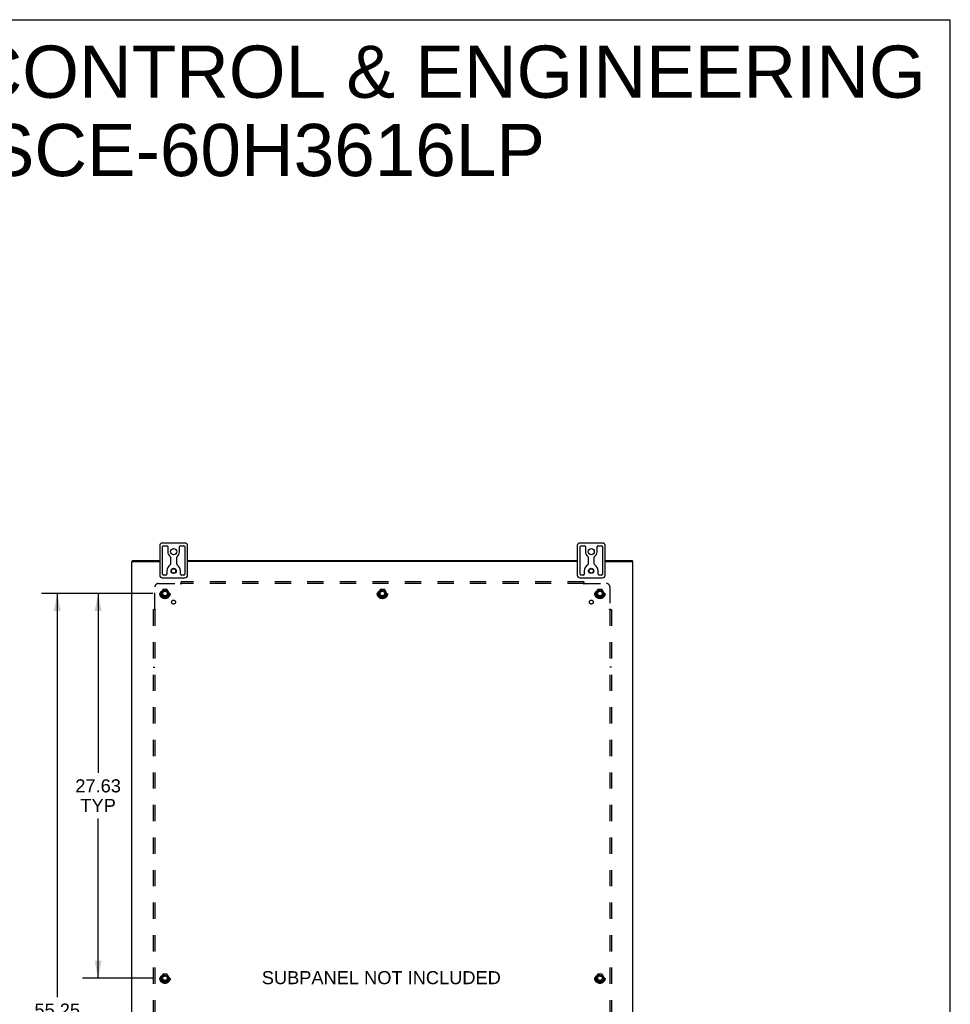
# Model space of a CAD drawing. Header units: inches. Extents: x 0 to 212, y 0 to 138.
# Tile 8 of 8: x 146 to 212, y 67 to 138. Entities that reach past the tile are written whole.
import ezdxf

# ---------------------------------------------------------------- set-up
doc = ezdxf.new("R2010")
doc.units = ezdxf.units.IN
doc.header["$LTSCALE"] = 11.6875
doc.header["$MEASUREMENT"] = 0
doc.linetypes.add('HIDDEN', pattern=[0.2, 0.1, -0.1])
doc.layers.get('0').update_dxf_attribs({"linetype": 'CONTINUOUS'})
for name, color, linetype in [('DEFAULT_2', 8, 'HIDDEN'), ('DIMENSIONS', 7, 'CONTINUOUS'), ('SUBPANEL', 7, 'CONTINUOUS')]:
    doc.layers.add(name, color=color, linetype=linetype)
doc.styles.get("Standard").update_dxf_attribs({"font": 'arial.ttf'})
doc.dimstyles.new('DIMSTYLE_1', dxfattribs={"dimtxt": 0.9375, "dimasz": 1.25, "dimexe": 0.09, "dimexo": 0.07, "dimgap": 0.0375, "dimtad": 0, "dimtih": 1, "dimtoh": 1, "dimzin": 4, "dimdsep": 46, "dimtxsty": 'Standard', "dimblk": '_FILLED', "dimblk1": '_FILLED', "dimblk2": '_FILLED', "dimcen": 0.09, "dimadec": 3, "dimazin": 1, "dimtfac": 1, "dimtdec": 3, "dimtofl": 0, "dimtmove": 0, "dimatfit": 3, "dimldrblk": '_FILLED', "dimfxl": 0, "dimtolj": 1, "dimtzin": 4, "dimarcsym": 0})

# ---------------------------------------------------------------- blocks, each defined once
blk = doc.blocks.new('_FILLED')
at = {"color": 0, "linetype": 'ByBlock'}
blk.add_solid([(0, 0), (-1, 0.2), (-1, -0.2)], dxfattribs=at)
blk = doc.blocks.new('*D10')
at = {"layer": 'DIMENSIONS', "color": 2, "linetype": 'Continuous'}
for p, q in [((155.2, 96.297), (150.148, 96.297)), ((151.273, 96.297), (151.273, 83.422)), ((151.273, 68.672), (151.273, 80.141)), ((155.2, 68.672), (150.148, 68.672))]:
    blk.add_line(p, q, dxfattribs=at)
at = {"layer": 'DIMENSIONS', "color": 2, "linetype": 'Continuous', "xscale": 1.25, "yscale": 1.25, "zscale": 1.25}
for p, rotation in [((151.273, 96.297), 90), ((151.273, 68.672), 270)]:
    blk.add_blockref('_FILLED', p, dxfattribs=dict(at, rotation=rotation))
at = {"layer": 'DIMENSIONS', "color": 2, "linetype": 'Continuous', "insert": (151.273, 82.954), "char_height": 0.9375, "width": 3.27602, "attachment_point": 2, "line_spacing_factor": 0.9}
blk.add_mtext('27.63\\PTYP', dxfattribs=at)
blk = doc.blocks.new('*D11')
at = {"layer": 'DIMENSIONS', "color": 2, "linetype": 'Continuous'}
for p, q in [((155.2, 96.297), (147.214, 96.297)), ((148.339, 96.297), (148.339, 67.319)), ((148.339, 41.047), (148.339, 65.444)), ((155.2, 41.047), (147.214, 41.047))]:
    blk.add_line(p, q, dxfattribs=at)
at = {"layer": 'DIMENSIONS', "color": 2, "linetype": 'Continuous', "xscale": 1.25, "yscale": 1.25, "zscale": 1.25}
for p, rotation in [((148.339, 96.297), 90), ((148.339, 41.047), 270)]:
    blk.add_blockref('_FILLED', p, dxfattribs=dict(at, rotation=rotation))
at = {"layer": 'DIMENSIONS', "color": 2, "linetype": 'Continuous', "insert": (148.339, 66.85), "char_height": 0.9375, "width": 3.27602, "attachment_point": 2, "line_spacing_factor": 0.9}
blk.add_mtext('55.25', dxfattribs=at)

msp = doc.modelspace()

# ---------------------------------------------------------------- linework, layer by layer
at = {"color": 7, "linetype": 'Continuous'}
for p, q in [((0, 137.5), (212.5, 137.5)), ((212.5, 0), (212.5, 137.5)), ((155.7004, 99.7375), (155.7004, 97.6075)), ((157.5154, 99.9225), (155.8854, 99.9225)), ((155.9629, 99.7225), (156.2189, 99.7225)), ((157.1819, 99.7225), (157.4379, 99.7225)), ((157.7004, 97.6075), (157.7004, 99.7375)), ((185.7004, 99.7375), (185.7004, 97.6075)), ((187.5154, 99.9225), (185.8854, 99.9225)), ((185.9629, 99.7225), (186.2189, 99.7225)), ((187.1819, 99.7225), (187.4379, 99.7225)), ((187.7004, 97.6075), (187.7004, 99.7375)), ((155.9004, 97.685), (155.9004, 99.66)), ((156.2814, 99.66), (156.2814, 99.2975)), ((157.1194, 99.2975), (157.1194, 99.66)), ((157.5004, 99.66), (157.5004, 97.685)), ((185.9004, 97.685), (185.9004, 99.66)), ((186.2814, 99.66), (186.2814, 99.2975)), ((187.1194, 99.2975), (187.1194, 99.66)), ((187.5004, 99.66), (187.5004, 97.685)), ((153.7029, 98.5975), (153.8077, 98.5975)), ((153.7334, 98.5975), (153.7334, 98.6725)), ((156.4814, 98.9068), (156.4814, 98.4037)), ((156.9194, 98.4037), (156.9194, 98.9068)), ((186.4814, 98.9068), (186.4814, 98.4037)), ((186.9194, 98.4037), (186.9194, 98.9068)), ((189.6979, 98.5975), (189.5988, 98.5975)), ((189.6674, 98.5975), (189.6674, 98.6725)), ((156.1429, 97.6225), (155.9629, 97.6225)), ((156.2054, 97.9225), (156.2054, 97.685)), ((157.1954, 97.685), (157.1954, 97.9225)), ((157.4379, 97.6225), (157.2579, 97.6225)), ((186.1429, 97.6225), (185.9629, 97.6225)), ((186.2054, 97.9225), (186.2054, 97.685)), ((187.1954, 97.685), (187.1954, 97.9225)), ((187.4379, 97.6225), (187.2579, 97.6225)), ((155.8854, 97.4225), (157.5154, 97.4225)), ((185.8854, 97.4225), (187.5154, 97.4225))]:
    msp.add_line(p, q, dxfattribs=at)
at = {"color": 3, "linetype": 'Continuous'}
for p, q in [((153.7004, 38.7475), (153.7004, 98.5975)), ((153.7004, 98.5975), (153.7029, 98.5975)), ((153.7334, 98.6725), (155.7004, 98.6725)), ((153.8103, 98.5975), (155.7004, 98.5975)), ((157.7004, 98.6725), (185.7004, 98.6725)), ((185.7004, 98.5975), (157.7004, 98.5975)), ((187.7004, 98.6725), (189.6674, 98.6725)), ((187.7004, 98.5975), (189.5905, 98.5975)), ((189.6979, 98.5975), (189.7004, 98.5975)), ((189.7004, 38.7475), (189.7004, 98.5975))]:
    msp.add_line(p, q, dxfattribs=at)
at = {"color": 7, "linetype": 'Continuous'}
for centre, radius in [((156.7004, 99.2975), 0.219), ((186.7004, 99.2975), 0.219), ((156.7004, 97.9225), 0.188), ((156.7004, 97.9225), 0.156), ((186.7004, 97.9225), 0.188), ((186.7004, 97.9225), 0.156)]:
    msp.add_circle(centre, radius, dxfattribs=at)
for centre, radius, start, end in [((155.8854, 99.7375), 0.185, 90, 180), ((155.9629, 99.66), 0.0625, 90, 180), ((156.2189, 99.66), 0.0625, 360, 90), ((157.1819, 99.66), 0.0625, 90, 180), ((157.4379, 99.66), 0.0625, 360, 90), ((157.5154, 99.7375), 0.185, 0, 90), ((185.8854, 99.7375), 0.185, 90, 180), ((185.9629, 99.66), 0.0625, 90, 180), ((186.2189, 99.66), 0.0625, 360, 90), ((187.1819, 99.66), 0.0625, 90, 180), ((187.4379, 99.66), 0.0625, 360, 90), ((187.5154, 99.7375), 0.185, 0, 90), ((156.7004, 99.2975), 0.419, 180, 234.223048), ((156.7004, 99.2975), 0.419, 305.776952, 360), ((186.7004, 99.2975), 0.419, 180, 234.223048), ((186.7004, 99.2975), 0.419, 305.776952, 360), ((156.7004, 97.9225), 0.495, 120.326887, 180), ((156.4189, 98.4037), 0.0625, 300.326887, 0), ((156.4189, 98.9068), 0.0625, 0, 54.223048), ((156.9819, 98.9068), 0.0625, 125.776952, 180), ((156.9819, 98.4037), 0.0625, 180, 239.673113), ((156.7004, 97.9225), 0.495, 0, 59.673113), ((186.7004, 97.9225), 0.495, 120.326887, 180), ((186.4189, 98.4037), 0.0625, 300.326887, 0), ((186.4189, 98.9068), 0.0625, 0, 54.223048), ((186.9819, 98.9068), 0.0625, 125.776952, 180), ((186.9819, 98.4037), 0.0625, 180, 239.673113), ((186.7004, 97.9225), 0.495, 0, 59.673113), ((155.8854, 97.6075), 0.185, 180, 270), ((155.9629, 97.685), 0.0625, 180, 270), ((156.1429, 97.685), 0.0625, 270, 0), ((157.2579, 97.685), 0.0625, 180, 270), ((157.4379, 97.685), 0.0625, 270, 0), ((157.5154, 97.6075), 0.185, 270, 360), ((185.8854, 97.6075), 0.185, 180, 270), ((185.9629, 97.685), 0.0625, 180, 270), ((186.1429, 97.685), 0.0625, 270, 0), ((187.2579, 97.685), 0.0625, 180, 270), ((187.4379, 97.685), 0.0625, 270, 0), ((187.5154, 97.6075), 0.185, 270, 360)]:
    msp.add_arc(centre, radius, start, end, dxfattribs=at)
at = {"layer": 'DEFAULT_2', "color": 8, "linetype": 'HIDDEN'}
for p, q in [((155.9123, 96.57), (155.7578, 96.3025)), ((155.7578, 96.2925), (155.9123, 96.025)), ((156.2298, 96.575), (155.9209, 96.575)), ((156.3929, 96.3025), (156.2385, 96.57)), ((156.2385, 96.025), (156.3929, 96.2925)), ((171.5373, 96.57), (171.3828, 96.3025)), ((171.3828, 96.2925), (171.5373, 96.025)), ((171.8548, 96.575), (171.5459, 96.575)), ((172.0179, 96.3025), (171.8635, 96.57)), ((171.8635, 96.025), (172.0179, 96.2925)), ((187.1623, 96.57), (187.0078, 96.3025)), ((187.0078, 96.2925), (187.1623, 96.025)), ((187.4798, 96.575), (187.1709, 96.575)), ((187.6429, 96.3025), (187.4885, 96.57)), ((187.4885, 96.025), (187.6429, 96.2925)), ((156.2298, 96.02), (155.9209, 96.02)), ((171.8548, 96.02), (171.5459, 96.02)), ((187.4798, 96.02), (187.1709, 96.02)), ((155.9123, 68.945), (155.7578, 68.6775)), ((155.7578, 68.6675), (155.9123, 68.4)), ((156.2298, 68.95), (155.9209, 68.95)), ((156.3929, 68.6775), (156.2385, 68.945)), ((156.2385, 68.4), (156.3929, 68.6675)), ((187.1623, 68.945), (187.0078, 68.6775)), ((187.0078, 68.6675), (187.1623, 68.4)), ((187.4798, 68.95), (187.1709, 68.95)), ((187.6429, 68.6775), (187.4885, 68.945)), ((187.4885, 68.4), (187.6429, 68.6675)), ((156.2298, 68.395), (155.9209, 68.395)), ((187.4798, 68.395), (187.1709, 68.395))]:
    msp.add_line(p, q, dxfattribs=at)
for centre, radius in [((156.0754, 96.2975), 0.3725), ((156.0754, 96.2975), 0.3558), ((156.0754, 96.2975), 0.3125), ((156.0754, 96.2975), 0.2035), ((156.0754, 96.2975), 0.1875), ((156.0754, 96.2975), 0.1835), ((156.0754, 96.2975), 0.165), ((171.7004, 96.2975), 0.3725), ((171.7004, 96.2975), 0.3558), ((171.7004, 96.2975), 0.3125), ((171.7004, 96.2975), 0.2035), ((171.7004, 96.2975), 0.1875), ((171.7004, 96.2975), 0.1835), ((171.7004, 96.2975), 0.165), ((187.3254, 96.2975), 0.3725), ((187.3254, 96.2975), 0.3558), ((187.3254, 96.2975), 0.3125), ((187.3254, 96.2975), 0.2035), ((187.3254, 96.2975), 0.1875), ((187.3254, 96.2975), 0.1835), ((187.3254, 96.2975), 0.165), ((156.0754, 68.6725), 0.3725), ((156.0754, 68.6725), 0.3558), ((156.0754, 68.6725), 0.3125), ((156.0754, 68.6725), 0.2035), ((156.0754, 68.6725), 0.1875), ((156.0754, 68.6725), 0.1835), ((156.0754, 68.6725), 0.165), ((187.3254, 68.6725), 0.3725), ((187.3254, 68.6725), 0.3558), ((187.3254, 68.6725), 0.3125), ((187.3254, 68.6725), 0.2035), ((187.3254, 68.6725), 0.1875), ((187.3254, 68.6725), 0.1835), ((187.3254, 68.6725), 0.165)]:
    msp.add_circle(centre, radius, dxfattribs=at)
for centre, start, end in [((155.7665, 96.2975), 150.012681, 209.988294), ((155.9209, 96.565), 90.012354, 149.989151), ((156.2298, 96.565), 30.012038, 89.988725), ((156.3843, 96.2975), 330.012681, 29.988294), ((171.3915, 96.2975), 150.012681, 209.988294), ((171.5459, 96.565), 90.012354, 149.989151), ((171.8548, 96.565), 30.012038, 89.988725), ((172.0093, 96.2975), 330.012681, 29.988294), ((187.0165, 96.2975), 150.012681, 209.988294), ((187.1709, 96.565), 90.012354, 149.989151), ((187.4798, 96.565), 30.012038, 89.988725), ((187.6343, 96.2975), 330.012681, 29.988294), ((155.9209, 96.03), 210.012038, 269.988725), ((156.2298, 96.03), 270.012354, 329.989151), ((171.5459, 96.03), 210.012038, 269.988725), ((171.8548, 96.03), 270.012354, 329.989151), ((187.1709, 96.03), 210.012038, 269.988725), ((187.4798, 96.03), 270.012354, 329.989151), ((155.7665, 68.6725), 150.012681, 209.988294), ((155.9209, 68.94), 90.012354, 149.989151), ((156.2298, 68.94), 30.012038, 89.988725), ((156.3843, 68.6725), 330.012681, 29.988294), ((187.0165, 68.6725), 150.012681, 209.988294), ((187.1709, 68.94), 90.012354, 149.989151), ((187.4798, 68.94), 30.012038, 89.988725), ((187.6343, 68.6725), 330.012681, 29.988294), ((155.9209, 68.405), 210.012038, 269.988725), ((156.2298, 68.405), 270.012354, 329.989151), ((187.1709, 68.405), 210.012038, 269.988725), ((187.4798, 68.405), 270.012354, 329.989151)]:
    msp.add_arc(centre, 0.01, start, end, dxfattribs=at)
at = {"layer": 'SUBPANEL', "color": 8, "linetype": 'HIDDEN'}
for p, q in [((155.6066, 97.0162), (157.1963, 97.0162)), ((157.2146, 97.0349), (157.2081, 97.0285)), ((157.2316, 96.9754), (157.2316, 97.1412)), ((186.1691, 97.1412), (157.2316, 97.1412)), ((186.1691, 97.0162), (157.2316, 97.0162)), ((186.1691, 97.1412), (186.1691, 96.9754)), ((186.2045, 97.0162), (187.7941, 97.0162)), ((155.3566, 95.1766), (155.3566, 96.7662)), ((188.0441, 96.7662), (188.0441, 95.1766)), ((155.2316, 95.1412), (155.2316, 42.2037)), ((155.2316, 95.1412), (155.3975, 95.1412)), ((155.3566, 95.1412), (155.3566, 42.2037)), ((188.0033, 95.1412), (188.1691, 95.1412)), ((188.0441, 95.1412), (188.0441, 42.2037)), ((188.0628, 95.1582), (188.0564, 95.1648)), ((188.1691, 95.1412), (188.1691, 42.2037)), ((155.2316, 91.0162), (155.3566, 91.0162)), ((188.1691, 91.0162), (188.0441, 91.0162))]:
    msp.add_line(p, q, dxfattribs=at)
for points in [[(157.2081, 97.0285), (157.2062, 97.0266), (157.2043, 97.0247), (157.2025, 97.0228), (157.2008, 97.021), (157.1991, 97.0193), (157.1976, 97.0177), (157.1963, 97.0162)], [(157.2092, 96.9969), (157.2064, 97.0015), (157.205, 97.0039), (157.2035, 97.0063), (157.2021, 97.0086), (157.2006, 97.0107), (157.1991, 97.0127), (157.1977, 97.0146), (157.1963, 97.0162)], [(157.2316, 96.9754), (157.2299, 96.976), (157.2282, 96.9768), (157.2265, 96.9776), (157.2249, 96.9786), (157.2234, 96.9796), (157.2219, 96.9808), (157.2203, 96.9822), (157.2188, 96.9836), (157.2173, 96.9852), (157.2159, 96.9869), (157.2146, 96.9887), (157.2132, 96.9906), (157.2119, 96.9926), (157.2105, 96.9947), (157.2092, 96.9969)], [(157.2316, 97.0548), (157.2301, 97.0526), (157.2285, 97.0505), (157.2269, 97.0485), (157.2254, 97.0465), (157.2238, 97.0447), (157.2222, 97.0429), (157.2207, 97.0412), (157.2192, 97.0396), (157.2177, 97.038), (157.2162, 97.0364), (157.2146, 97.0349)], [(186.1691, 97.0548), (186.1707, 97.0526), (186.1723, 97.0505), (186.1739, 97.0485), (186.1754, 97.0465), (186.177, 97.0447), (186.1785, 97.0429), (186.1801, 97.0412), (186.1816, 97.0396), (186.1831, 97.038), (186.1846, 97.0364), (186.1862, 97.0349)], [(186.1691, 96.9754), (186.1709, 96.976), (186.1726, 96.9768), (186.1743, 96.9776), (186.1758, 96.9786), (186.1774, 96.9796), (186.1789, 96.9808), (186.1805, 96.9822), (186.182, 96.9836), (186.1834, 96.9852), (186.1849, 96.9869), (186.1862, 96.9887), (186.1875, 96.9906), (186.1889, 96.9926), (186.1902, 96.9947), (186.1916, 96.9969), (186.1943, 97.0015)], [(186.1862, 97.0349), (186.1927, 97.0285), (186.1946, 97.0266), (186.1965, 97.0247), (186.1983, 97.0228), (186.2, 97.021), (186.2016, 97.0193), (186.2031, 97.0177), (186.2045, 97.0162)], [(186.1943, 97.0015), (186.1958, 97.0039), (186.1972, 97.0063), (186.1987, 97.0086), (186.2002, 97.0107), (186.2017, 97.0127), (186.2031, 97.0146), (186.2045, 97.0162)], [(155.3181, 95.1412), (155.3203, 95.1428), (155.3224, 95.1444), (155.3244, 95.1459), (155.3263, 95.1475), (155.3282, 95.1491), (155.33, 95.1506), (155.3317, 95.1522), (155.3333, 95.1537), (155.3349, 95.1552), (155.3364, 95.1567), (155.3379, 95.1582)], [(155.3379, 95.1582), (155.3444, 95.1648), (155.3463, 95.1667), (155.3482, 95.1685), (155.35, 95.1704), (155.3518, 95.1721), (155.3536, 95.1737), (155.3552, 95.1752), (155.3566, 95.1766)], [(155.3713, 95.1664), (155.3689, 95.1679), (155.3666, 95.1693), (155.3643, 95.1708), (155.3621, 95.1723), (155.3601, 95.1738), (155.3583, 95.1752), (155.3566, 95.1766)], [(155.3975, 95.1412), (155.3968, 95.143), (155.3961, 95.1447), (155.3952, 95.1463), (155.3943, 95.1479), (155.3933, 95.1495), (155.3921, 95.151), (155.3907, 95.1525), (155.3892, 95.1541), (155.3876, 95.1555), (155.3859, 95.1569), (155.3841, 95.1583), (155.3823, 95.1596), (155.3803, 95.161), (155.3781, 95.1623), (155.376, 95.1636), (155.3713, 95.1664)], [(188.0033, 95.1412), (188.0039, 95.143), (188.0047, 95.1447), (188.0055, 95.1463), (188.0065, 95.1479), (188.0075, 95.1495), (188.0087, 95.151), (188.0101, 95.1525), (188.0116, 95.1541), (188.0132, 95.1555), (188.0149, 95.1569), (188.0166, 95.1583), (188.0185, 95.1596), (188.0205, 95.161), (188.0226, 95.1623), (188.0248, 95.1636)], [(188.0248, 95.1636), (188.0294, 95.1664), (188.0318, 95.1679), (188.0342, 95.1693), (188.0365, 95.1708), (188.0386, 95.1723), (188.0406, 95.1738), (188.0425, 95.1752), (188.0441, 95.1766)], [(188.0564, 95.1648), (188.0545, 95.1667), (188.0526, 95.1685), (188.0508, 95.1704), (188.0489, 95.1721), (188.0472, 95.1737), (188.0456, 95.1752), (188.0441, 95.1766)], [(188.0827, 95.1412), (188.0805, 95.1428), (188.0784, 95.1444), (188.0764, 95.1459), (188.0744, 95.1475), (188.0726, 95.1491), (188.0708, 95.1506), (188.0691, 95.1522), (188.0675, 95.1537), (188.0659, 95.1552), (188.0644, 95.1567), (188.0628, 95.1582)]]:
    msp.add_lwpolyline(points, dxfattribs=at)
for centre, radius in [((156.0754, 96.2975), 0.25), ((171.7004, 96.2975), 0.25), ((187.3254, 96.2975), 0.25), ((156.6941, 95.6788), 0.1405), ((186.7067, 95.6788), 0.1405), ((156.0754, 68.6725), 0.25), ((187.3254, 68.6725), 0.25)]:
    msp.add_circle(centre, radius, dxfattribs=at)
for centre, start, end in [((155.6066, 96.7662), 90, 180), ((187.7941, 96.7662), 0, 90)]:
    msp.add_arc(centre, 0.25, start, end, dxfattribs=at)

# ---------------------------------------------------------------- texts
at = {"layer": 'DIMENSIONS', "color": 2, "linetype": 'Continuous', "line_spacing_factor": 0.9}
for s, insert, char_height, width, attachment_point in [('SAGINAW CONTROL & ENGINEERING\\PSCE-60H3616LP', (163.2888, 135.642), 3.75, 94.711896, 2), ('SUBPANEL NOT INCLUDED', (163.0328, 69.1803), 0.9375, 17.143355, 1)]:
    msp.add_mtext(s, dxfattribs=dict(at, insert=insert, char_height=char_height, width=width, attachment_point=attachment_point))

# ---------------------------------------------------------------- dimensions: what is measured, and where the dimension line sits
at = {"layer": 'DIMENSIONS', "color": 2, "linetype": 'Continuous'}
dim = msp.add_linear_dim(base=(148.3387, 41.0475), p1=(155.2704, 96.2975), p2=(155.2704, 41.0475), angle=270, dimstyle='DIMSTYLE_1', dxfattribs=at)
dim.commit()
dim.dimension.update_dxf_attribs({"geometry": '*D11', "text_midpoint": (148.3384, 66.3763), "dimtype": 160})
dim = msp.add_linear_dim(base=(151.2727398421, 68.6724779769), p1=(155.2703876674, 96.2974779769), p2=(155.2703876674, 68.6724779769), angle=270, text='<>\\PTYP', dimstyle='DIMSTYLE_1', dxfattribs=at)
dim.commit()
dim.dimension.update_dxf_attribs({"geometry": '*D10', "text_midpoint": (151.2727398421, 81.7818529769), "dimtype": 160})

doc.saveas('drawing.dxf')
